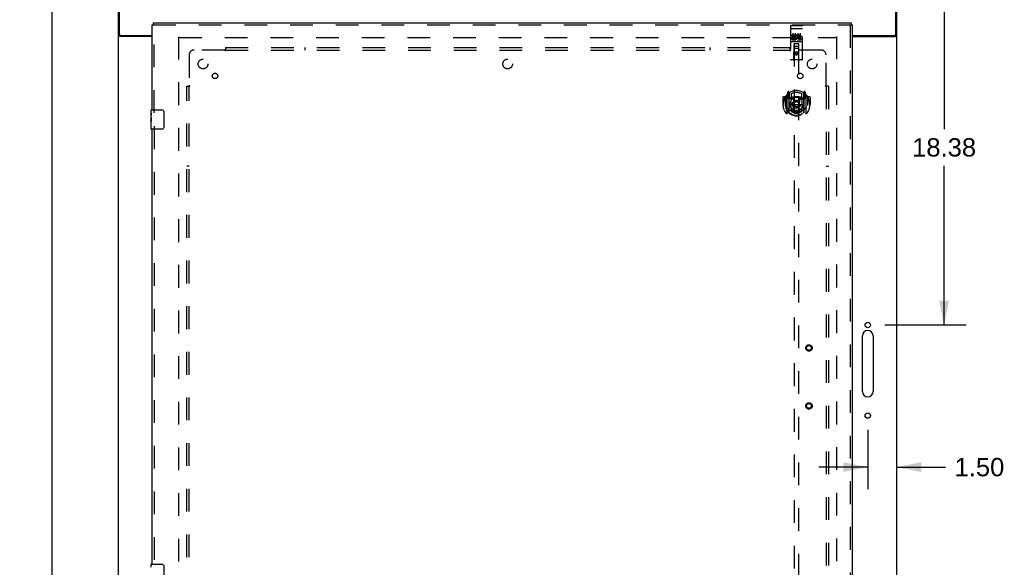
# Model space of a CAD drawing. Header units: inches. Extents: x 0 to 215, y 0 to 139.
# Tile 84 of 96: x 61 to 112, y 64 to 92. Entities that reach past the tile are written whole.
import ezdxf

# ---------------------------------------------------------------- set-up
doc = ezdxf.new("R2010")
doc.units = ezdxf.units.IN
doc.header["$LTSCALE"] = 11.804375
doc.header["$MEASUREMENT"] = 0
doc.linetypes.add('HIDDEN', pattern=[0.2, 0.1, -0.1])
doc.layers.get('0').update_dxf_attribs({"linetype": 'CONTINUOUS'})
for name, color, linetype in [('DEFAULT_2', 8, 'HIDDEN'), ('DIMENSIONS', 7, 'CONTINUOUS'), ('DOOR_ASSEMBLY', 7, 'CONTINUOUS'), ('SUBPANEL', 7, 'CONTINUOUS')]:
    doc.layers.add(name, color=color, linetype=linetype)
doc.styles.get("Standard").update_dxf_attribs({"font": 'arial.ttf'})
doc.dimstyles.new('DIMSTYLE_1', dxfattribs={"dimtxt": 0.946875, "dimasz": 1.2625, "dimexe": 0.09, "dimexo": 0.07, "dimgap": 0.0375, "dimtad": 0, "dimtih": 1, "dimtoh": 1, "dimzin": 4, "dimdsep": 46, "dimtxsty": 'Standard', "dimblk": '_FILLED', "dimblk1": '_FILLED', "dimblk2": '_FILLED', "dimcen": 0.09, "dimadec": 3, "dimazin": 1, "dimtfac": 1, "dimtdec": 3, "dimtofl": 0, "dimtmove": 0, "dimatfit": 3, "dimldrblk": '_FILLED', "dimfxl": 0, "dimtolj": 1, "dimtzin": 4, "dimarcsym": 0})

# ---------------------------------------------------------------- blocks, each defined once
blk = doc.blocks.new('_FILLED')
at = {"color": 0, "linetype": 'ByBlock'}
blk.add_solid([(0, 0), (-1, 0.2), (-1, -0.2)], dxfattribs=at)
blk = doc.blocks.new('*D10')
at = {"layer": 'DIMENSIONS', "color": 2, "linetype": 'Continuous'}
for p, q in [((107.097, 95.001), (109.908, 95.001)), ((108.772, 95.001), (108.772, 86.76)), ((108.772, 76.626), (108.772, 84.866)), ((105.709, 76.626), (109.908, 76.626))]:
    blk.add_line(p, q, dxfattribs=at)
at = {"layer": 'DIMENSIONS', "color": 2, "linetype": 'Continuous', "xscale": 1.2625, "yscale": 1.2625, "zscale": 1.2625}
for p, rotation in [((108.772, 95.001), 90), ((108.772, 76.626), 270)]:
    blk.add_blockref('_FILLED', p, dxfattribs=dict(at, rotation=rotation))
at = {"layer": 'DIMENSIONS', "color": 2, "linetype": 'Continuous', "insert": (108.772, 86.287), "char_height": 0.9469, "width": 3.30878, "attachment_point": 2, "line_spacing_factor": 0.9}
blk.add_mtext('18.38', dxfattribs=at)
blk = doc.blocks.new('*D11')
at = {"layer": 'DIMENSIONS', "color": 2, "linetype": 'Continuous'}
for p, q in [((104.825, 71.195), (104.825, 68.137)), ((104.825, 69.274), (102.3, 69.274)), ((106.325, 69.274), (108.839, 69.274))]:
    blk.add_line(p, q, dxfattribs=at)
at = {"layer": 'DIMENSIONS', "color": 2, "linetype": 'Continuous', "xscale": 1.2625, "yscale": 1.2625, "zscale": 1.2625}
blk.add_blockref('_FILLED', (104.825, 69.274), dxfattribs=at)
at = {"layer": 'DIMENSIONS', "color": 2, "linetype": 'Continuous', "xscale": 1.2625, "yscale": 1.2625, "zscale": 1.2625, "rotation": 180}
blk.add_blockref('_FILLED', (106.325, 69.274), dxfattribs=at)
at = {"layer": 'DIMENSIONS', "color": 2, "linetype": 'Continuous', "insert": (109.312, 69.747), "char_height": 0.9469, "width": 2.57311, "attachment_point": 1, "line_spacing_factor": 0.9}
blk.add_mtext('1.50', dxfattribs=at)
blk = doc.blocks.new('*D18')
at = {"layer": 'DIMENSIONS', "color": 2, "linetype": 'Continuous'}
for p, q in [((65.304, 95.001), (61.485, 95.001)), ((62.622, 95.001), (62.622, 52.948)), ((62.622, 9.001), (62.622, 51.054)), ((65.304, 9.001), (61.485, 9.001))]:
    blk.add_line(p, q, dxfattribs=at)
at = {"layer": 'DIMENSIONS', "color": 2, "linetype": 'Continuous', "xscale": 1.2625, "yscale": 1.2625, "zscale": 1.2625}
for p, rotation in [((62.622, 95.001), 90), ((62.622, 9.001), 270)]:
    blk.add_blockref('_FILLED', p, dxfattribs=dict(at, rotation=rotation))
at = {"layer": 'DIMENSIONS', "color": 2, "linetype": 'Continuous', "insert": (62.622, 52.474), "char_height": 0.9469, "width": 3.30878, "attachment_point": 2, "line_spacing_factor": 0.9}
blk.add_mtext('86.00', dxfattribs=at)

msp = doc.modelspace()

# ---------------------------------------------------------------- linework, layer by layer
at = {"color": 3, "linetype": 'Continuous'}
for p, q in [((66.075, 9.105), (66.075, 94.897)), ((66.127, 91.665), (66.127, 95.001)), ((106.273, 91.665), (106.273, 95.001)), ((106.325, 9.105), (106.325, 94.897)), ((67.825, 91.553), (66.145, 91.553)), ((66.187, 91.605), (67.825, 91.605)), ((104.013, 91.605), (106.213, 91.605)), ((104.013, 91.553), (106.256, 91.553)), ((104.544, 73.188), (104.544, 76.063)), ((105.107, 76.063), (105.107, 73.188))]:
    msp.add_line(p, q, dxfattribs=at)
for points in [[(66.119, 91.565), (66.111, 91.567), (66.107, 91.569), (66.103, 91.57), (66.1, 91.572), (66.096, 91.573), (66.093, 91.574), (66.09, 91.576), (66.087, 91.577), (66.085, 91.579), (66.082, 91.581), (66.081, 91.582), (66.079, 91.584), (66.078, 91.586), (66.077, 91.588), (66.076, 91.589), (66.076, 91.591), (66.075, 91.594)], [(66.145, 91.553), (66.143, 91.554), (66.141, 91.556), (66.138, 91.558), (66.135, 91.559), (66.131, 91.561), (66.127, 91.562), (66.123, 91.563), (66.119, 91.565)], [(106.256, 91.553), (106.258, 91.554), (106.26, 91.556), (106.263, 91.558), (106.266, 91.559), (106.27, 91.561), (106.274, 91.562), (106.278, 91.563), (106.282, 91.565), (106.29, 91.567)], [(106.29, 91.567), (106.294, 91.569), (106.298, 91.57), (106.301, 91.572), (106.305, 91.573), (106.308, 91.574), (106.311, 91.576), (106.314, 91.577), (106.316, 91.579), (106.318, 91.581), (106.32, 91.582), (106.322, 91.584), (106.323, 91.586), (106.324, 91.588), (106.325, 91.589), (106.325, 91.591), (106.325, 91.594)]]:
    msp.add_lwpolyline(points, dxfattribs=at)
for centre in [(104.825, 76.626), (104.825, 71.938)]:
    msp.add_circle(centre, 0.141, dxfattribs=at)
for centre, radius, start, end in [((66.187, 91.665), 0.06, 180, 270), ((106.213, 91.665), 0.06, 270, 360), ((104.825, 76.063), 0.281, 0, 180), ((104.825, 73.188), 0.281, 180, 360)]:
    msp.add_arc(centre, radius, start, end, dxfattribs=at)
at = {"layer": 'DEFAULT_2', "color": 8, "linetype": 'HIDDEN'}
for p, q in [((69.2, 12.449), (69.2, 91.553)), ((69.214, 91.501), (103.186, 91.501)), ((103.2, 91.553), (103.2, 12.449))]:
    msp.add_line(p, q, dxfattribs=at)
at = {"layer": 'DOOR_ASSEMBLY', "color": 7, "linetype": 'Continuous'}
for p, q in [((67.867, 92.251), (67.867, 92.147)), ((103.971, 92.251), (103.971, 92.147)), ((67.825, 92.147), (67.867, 92.147)), ((104.013, 92.147), (103.971, 92.147)), ((67.765, 87.59), (67.765, 87.736)), ((67.765, 87.332), (67.765, 87.589)), ((67.78, 87.751), (68.32, 87.751)), ((68.42, 87.651), (68.42, 86.851)), ((67.771, 87.534), (67.765, 87.534)), ((67.765, 87.366), (67.772, 87.366)), ((67.765, 86.766), (67.765, 87.33)), ((67.767, 87.303), (67.765, 87.303)), ((67.765, 87.171), (67.771, 87.171)), ((67.765, 87.135), (67.772, 87.135)), ((67.765, 87.073), (67.772, 87.073)), ((67.767, 87.305), (67.769, 87.283)), ((67.772, 87.366), (67.772, 87.502)), ((67.772, 86.905), (67.772, 87.135)), ((67.765, 86.905), (67.772, 86.905)), ((68.32, 86.751), (67.78, 86.751)), ((67.765, 64.09), (67.765, 64.236)), ((67.78, 64.251), (68.32, 64.251)), ((68.42, 64.151), (68.42, 63.351))]:
    msp.add_line(p, q, dxfattribs=at)
at = {"layer": 'DOOR_ASSEMBLY', "color": 3, "linetype": 'Continuous'}
for p, q in [((67.867, 92.251), (103.971, 92.251)), ((67.825, 87.751), (67.825, 92.147)), ((104.013, 92.147), (104.013, 11.855)), ((67.825, 64.251), (67.825, 86.751))]:
    msp.add_line(p, q, dxfattribs=at)
at = {"layer": 'DOOR_ASSEMBLY', "color": 8, "linetype": 'HIDDEN'}
for p, q in [((67.867, 92.147), (103.971, 92.147)), ((67.929, 87.596), (67.929, 92.147)), ((100.825, 92.088), (100.825, 90.363)), ((100.842, 91.96), (100.841, 91.959)), ((100.843, 91.96), (100.842, 91.96)), ((100.844, 91.96), (100.843, 91.96)), ((100.844, 91.96), (100.844, 91.96)), ((100.845, 91.96), (100.844, 91.96)), ((100.846, 91.96), (100.845, 91.96)), ((100.847, 91.96), (100.846, 91.96)), ((100.848, 91.96), (100.847, 91.96)), ((100.848, 91.96), (100.848, 91.96)), ((100.849, 91.96), (100.848, 91.96)), ((100.85, 91.96), (100.849, 91.96)), ((100.851, 91.96), (100.85, 91.96)), ((100.852, 91.96), (100.851, 91.96)), ((100.852, 91.96), (100.852, 91.96)), ((100.853, 91.96), (100.852, 91.96)), ((100.854, 91.96), (100.853, 91.96)), ((100.855, 91.96), (100.854, 91.96)), ((100.855, 92.118), (101.42, 92.118)), ((100.855, 91.96), (101.42, 91.96)), ((100.95, 91.727), (100.95, 91.421)), ((101.075, 91.727), (101.075, 91.421)), ((101.2, 91.727), (101.2, 91.421)), ((101.325, 91.727), (101.325, 91.421)), ((101.42, 91.96), (101.421, 91.96)), ((101.421, 91.96), (101.422, 91.96)), ((101.422, 91.96), (101.423, 91.96)), ((101.423, 91.96), (101.424, 91.96)), ((101.424, 91.96), (101.425, 91.96)), ((101.425, 91.96), (101.425, 91.96)), ((101.425, 91.96), (101.426, 91.96)), ((101.426, 91.96), (101.427, 91.96)), ((101.427, 91.96), (101.428, 91.96)), ((101.428, 91.96), (101.429, 91.96)), ((101.429, 91.96), (101.43, 91.96)), ((101.43, 91.96), (101.43, 91.96)), ((101.43, 91.96), (101.431, 91.96)), ((101.431, 91.96), (101.432, 91.96)), ((101.432, 91.96), (101.433, 91.96)), ((101.433, 91.96), (101.433, 91.96)), ((101.45, 90.363), (101.45, 92.088)), ((103.909, 92.147), (103.909, 11.855)), ((100.855, 91.29), (101.42, 91.29)), ((100.906, 91.583), (100.906, 91.626)), ((100.906, 91.626), (101.062, 91.626)), ((100.906, 91.583), (101.02, 91.583)), ((100.906, 91.412), (100.906, 91.455)), ((100.906, 91.455), (101.02, 91.455)), ((100.906, 91.412), (101.062, 91.412)), ((100.927, 91.498), (100.927, 91.541)), ((100.927, 91.541), (101.02, 91.541)), ((100.927, 91.498), (101.02, 91.498)), ((101.099, 91.306), (100.927, 91.306)), ((101.008, 90.363), (101.011, 91.173)), ((101.013, 91.173), (101.011, 91.173)), ((101.013, 91.173), (101.013, 54.172)), ((101.263, 91.173), (101.013, 91.173)), ((101.02, 91.541), (101.02, 91.583)), ((101.02, 91.455), (101.02, 91.498)), ((101.062, 91.448), (101.062, 91.626)), ((101.062, 91.448), (101.075, 91.467)), ((101.062, 91.412), (101.062, 91.425)), ((101.066, 91.423), (101.062, 91.425)), ((101.087, 91.577), (101.07, 91.617)), ((101.349, 91.306), (101.177, 91.306)), ((101.218, 91.583), (101.218, 91.626)), ((101.218, 91.626), (101.311, 91.626)), ((101.218, 91.583), (101.311, 91.583)), ((101.263, 54.172), (101.263, 91.173)), ((101.264, 91.173), (101.263, 91.173)), ((101.268, 90.363), (101.264, 91.173)), ((101.278, 91.498), (101.325, 91.498)), ((101.282, 91.539), (101.311, 91.539)), ((101.282, 91.455), (101.375, 91.455)), ((101.282, 91.412), (101.375, 91.412)), ((101.375, 91.412), (101.375, 91.455)), ((101.265, 90.923), (101.01, 90.923)), ((101.053, 91.048), (101.223, 91.048)), ((101.138, 90.745), (101.075, 90.709)), ((101.075, 90.709), (101.075, 90.637)), ((101.075, 90.709), (101.085, 90.703)), ((101.075, 90.637), (101.085, 90.643)), ((101.075, 90.637), (101.138, 90.601)), ((101.138, 90.734), (101.085, 90.703)), ((101.085, 90.703), (101.085, 90.643)), ((101.085, 90.643), (101.138, 90.612)), ((101.138, 90.745), (101.138, 90.734)), ((101.2, 90.709), (101.138, 90.745)), ((101.19, 90.703), (101.138, 90.734)), ((101.138, 90.612), (101.19, 90.643)), ((101.138, 90.601), (101.2, 90.637)), ((101.2, 90.709), (101.19, 90.703)), ((101.19, 90.643), (101.19, 90.703)), ((101.2, 90.637), (101.19, 90.643)), ((101.2, 90.637), (101.2, 90.709)), ((101.42, 90.333), (100.855, 90.333)), ((101.138, 90.601), (101.138, 90.612)), ((100.713, 88.699), (100.642, 88.524)), ((100.735, 88.619), (100.734, 88.619)), ((100.734, 88.619), (100.734, 88.619)), ((100.734, 88.619), (100.734, 88.619)), ((100.755, 88.616), (100.741, 88.696)), ((100.755, 87.599), (100.755, 88.616)), ((100.763, 88.568), (100.833, 88.677)), ((100.763, 87.624), (100.763, 88.627)), ((100.765, 88.603), (100.765, 88.395)), ((101.443, 88.677), (101.513, 88.568)), ((101.51, 88.395), (101.51, 88.603)), ((101.513, 87.624), (101.513, 88.627)), ((101.535, 88.696), (101.52, 88.616)), ((101.52, 88.616), (101.52, 87.599)), ((101.542, 88.619), (101.537, 88.622)), ((101.634, 88.524), (101.563, 88.699)), ((100.438, 88.403), (100.438, 88.029)), ((100.555, 88.418), (100.453, 88.418)), ((100.555, 88.418), (100.555, 88.029)), ((100.563, 88.403), (100.555, 88.418)), ((100.563, 88.44), (100.563, 87.983)), ((100.638, 88.513), (100.638, 87.546)), ((100.695, 88.508), (100.695, 88.358)), ((100.763, 88.508), (100.695, 88.508)), ((100.695, 88.358), (100.755, 88.358)), ((100.704, 88.501), (100.733, 88.455)), ((100.855, 88.357), (100.783, 88.357)), ((100.785, 88.375), (100.851, 88.375)), ((100.855, 87.716), (100.855, 88.347)), ((100.863, 88.581), (100.863, 88.328)), ((100.975, 88.374), (101.005, 88.029)), ((101.301, 88.374), (101.27, 88.029)), ((101.413, 88.328), (101.413, 88.581)), ((101.493, 88.357), (101.42, 88.357)), ((101.42, 88.347), (101.42, 87.716)), ((101.425, 88.375), (101.49, 88.375)), ((101.58, 88.508), (101.513, 88.508)), ((101.52, 88.358), (101.58, 88.358)), ((101.543, 88.455), (101.572, 88.501)), ((101.58, 88.358), (101.58, 88.508)), ((101.638, 87.546), (101.638, 88.513)), ((101.72, 88.418), (101.712, 88.403)), ((101.713, 88.44), (101.713, 87.983)), ((101.72, 88.029), (101.72, 88.418)), ((101.823, 88.418), (101.72, 88.418)), ((101.838, 88.403), (101.838, 88.029)), ((100.438, 88.029), (100.453, 88.029)), ((100.555, 88.029), (100.57, 88.029)), ((100.563, 87.983), (100.563, 87.98)), ((100.863, 87.767), (100.863, 87.664)), ((100.975, 87.69), (101.005, 88.029)), ((101.005, 88.029), (101.27, 88.029)), ((101.301, 87.69), (101.27, 88.029)), ((101.413, 87.664), (101.413, 87.767)), ((101.72, 88.029), (101.705, 88.029)), ((101.713, 87.983), (101.713, 87.98)), ((101.823, 88.029), (101.838, 88.029)), ((67.929, 86.906), (67.929, 64.096))]:
    msp.add_line(p, q, dxfattribs=at)
for points in [[(100.841, 91.959), (100.841, 91.959), (100.841, 91.959), (100.84, 91.959), (100.84, 91.959), (100.839, 91.959), (100.839, 91.959), (100.839, 91.959), (100.838, 91.959), (100.838, 91.959), (100.838, 91.959), (100.837, 91.959), (100.837, 91.959), (100.837, 91.959), (100.836, 91.959), (100.836, 91.959), (100.836, 91.959), (100.835, 91.958), (100.835, 91.958), (100.835, 91.958), (100.835, 91.958), (100.834, 91.958), (100.834, 91.958), (100.834, 91.958), (100.833, 91.958), (100.833, 91.958), (100.833, 91.958), (100.832, 91.958), (100.832, 91.958), (100.832, 91.958), (100.832, 91.957), (100.831, 91.957), (100.831, 91.957), (100.831, 91.957), (100.831, 91.957), (100.83, 91.957), (100.83, 91.957), (100.83, 91.957), (100.83, 91.957), (100.83, 91.957), (100.829, 91.957), (100.829, 91.956), (100.829, 91.956), (100.829, 91.956), (100.829, 91.956), (100.828, 91.956), (100.828, 91.956), (100.828, 91.956), (100.828, 91.956), (100.828, 91.956), (100.828, 91.956), (100.827, 91.956), (100.827, 91.955), (100.827, 91.955), (100.827, 91.955), (100.827, 91.955), (100.827, 91.955), (100.827, 91.955), (100.826, 91.955), (100.826, 91.955), (100.826, 91.955), (100.826, 91.955), (100.826, 91.954), (100.826, 91.954), (100.826, 91.954), (100.826, 91.954), (100.826, 91.954), (100.826, 91.954), (100.826, 91.954), (100.826, 91.954), (100.826, 91.954), (100.826, 91.954), (100.825, 91.953), (100.825, 91.953), (100.825, 91.953), (100.825, 91.953), (100.825, 91.953), (100.825, 91.953)], [(101.433, 91.96), (101.434, 91.96), (101.435, 91.959), (101.435, 91.959), (101.435, 91.959), (101.436, 91.959), (101.436, 91.959), (101.436, 91.959), (101.437, 91.959), (101.437, 91.959), (101.437, 91.959), (101.438, 91.959), (101.438, 91.959), (101.438, 91.959), (101.439, 91.959), (101.439, 91.959), (101.439, 91.959), (101.44, 91.959), (101.44, 91.959), (101.44, 91.958), (101.441, 91.958), (101.441, 91.958), (101.441, 91.958), (101.442, 91.958), (101.442, 91.958), (101.442, 91.958), (101.442, 91.958), (101.443, 91.958), (101.443, 91.958), (101.443, 91.958), (101.444, 91.958), (101.444, 91.958), (101.444, 91.957), (101.444, 91.957), (101.445, 91.957), (101.445, 91.957), (101.445, 91.957), (101.445, 91.957), (101.446, 91.957), (101.446, 91.957), (101.446, 91.957), (101.446, 91.957), (101.446, 91.957), (101.447, 91.956), (101.447, 91.956), (101.447, 91.956), (101.447, 91.956), (101.447, 91.956), (101.448, 91.956), (101.448, 91.956), (101.448, 91.956), (101.448, 91.956), (101.448, 91.956), (101.448, 91.956), (101.449, 91.955), (101.449, 91.955), (101.449, 91.955), (101.449, 91.955), (101.449, 91.955), (101.449, 91.955), (101.449, 91.955), (101.449, 91.955), (101.45, 91.955), (101.45, 91.955), (101.45, 91.954), (101.45, 91.954), (101.45, 91.954), (101.45, 91.954), (101.45, 91.954), (101.45, 91.954), (101.45, 91.954), (101.45, 91.954), (101.45, 91.954), (101.45, 91.954), (101.45, 91.953), (101.45, 91.953), (101.45, 91.953), (101.45, 91.953), (101.45, 91.953), (101.45, 91.953)], [(100.927, 91.306), (100.927, 91.306), (100.927, 91.306), (100.926, 91.306), (100.926, 91.306), (100.926, 91.306), (100.926, 91.306), (100.926, 91.306), (100.925, 91.306), (100.925, 91.306), (100.925, 91.306), (100.925, 91.306), (100.925, 91.306), (100.924, 91.306), (100.924, 91.306), (100.924, 91.306), (100.924, 91.307), (100.924, 91.307), (100.924, 91.307), (100.924, 91.307), (100.923, 91.307), (100.923, 91.307), (100.923, 91.307), (100.923, 91.307), (100.923, 91.307), (100.923, 91.307), (100.923, 91.307), (100.922, 91.307), (100.922, 91.307), (100.922, 91.307), (100.922, 91.307), (100.922, 91.307), (100.922, 91.307), (100.922, 91.307), (100.922, 91.307), (100.921, 91.307), (100.921, 91.307), (100.921, 91.307), (100.921, 91.307), (100.921, 91.307), (100.921, 91.307), (100.921, 91.307), (100.921, 91.307), (100.921, 91.307), (100.921, 91.307), (100.92, 91.308), (100.92, 91.308)], [(101.105, 91.308), (101.105, 91.308), (101.105, 91.307), (101.105, 91.307), (101.105, 91.307), (101.105, 91.307), (101.105, 91.307), (101.105, 91.307), (101.105, 91.307), (101.105, 91.307), (101.104, 91.307), (101.104, 91.307), (101.104, 91.307), (101.104, 91.307), (101.104, 91.307), (101.104, 91.307), (101.104, 91.307), (101.104, 91.307), (101.104, 91.307), (101.103, 91.307), (101.103, 91.307), (101.103, 91.307), (101.103, 91.307), (101.103, 91.307), (101.103, 91.307), (101.103, 91.307), (101.102, 91.307), (101.102, 91.307), (101.102, 91.307), (101.102, 91.307), (101.102, 91.307), (101.102, 91.306), (101.101, 91.306), (101.101, 91.306), (101.101, 91.306), (101.101, 91.306), (101.101, 91.306), (101.101, 91.306), (101.1, 91.306), (101.1, 91.306), (101.1, 91.306), (101.1, 91.306), (101.1, 91.306), (101.099, 91.306), (101.099, 91.306), (101.099, 91.306)], [(101.177, 91.306), (101.177, 91.306), (101.177, 91.306), (101.176, 91.306), (101.176, 91.306), (101.176, 91.306), (101.176, 91.306), (101.176, 91.306), (101.175, 91.306), (101.175, 91.306), (101.175, 91.306), (101.175, 91.306), (101.175, 91.306), (101.174, 91.306), (101.174, 91.306), (101.174, 91.306), (101.174, 91.307), (101.174, 91.307), (101.174, 91.307), (101.174, 91.307), (101.173, 91.307), (101.173, 91.307), (101.173, 91.307), (101.173, 91.307), (101.173, 91.307), (101.173, 91.307), (101.173, 91.307), (101.172, 91.307), (101.172, 91.307), (101.172, 91.307), (101.172, 91.307), (101.172, 91.307), (101.172, 91.307), (101.172, 91.307), (101.172, 91.307), (101.171, 91.307), (101.171, 91.307), (101.171, 91.307), (101.171, 91.307), (101.171, 91.307), (101.171, 91.307), (101.171, 91.307), (101.171, 91.307), (101.171, 91.307), (101.171, 91.307), (101.171, 91.308), (101.17, 91.308)], [(101.355, 91.308), (101.355, 91.308), (101.355, 91.307), (101.355, 91.307), (101.355, 91.307), (101.355, 91.307), (101.355, 91.307), (101.355, 91.307), (101.355, 91.307), (101.355, 91.307), (101.354, 91.307), (101.354, 91.307), (101.354, 91.307), (101.354, 91.307), (101.354, 91.307), (101.354, 91.307), (101.354, 91.307), (101.354, 91.307), (101.354, 91.307), (101.353, 91.307), (101.353, 91.307), (101.353, 91.307), (101.353, 91.307), (101.353, 91.307), (101.353, 91.307), (101.353, 91.307), (101.352, 91.307), (101.352, 91.307), (101.352, 91.307), (101.352, 91.307), (101.352, 91.307), (101.352, 91.306), (101.352, 91.306), (101.351, 91.306), (101.351, 91.306), (101.351, 91.306), (101.351, 91.306), (101.351, 91.306), (101.35, 91.306), (101.35, 91.306), (101.35, 91.306), (101.35, 91.306), (101.35, 91.306), (101.349, 91.306), (101.349, 91.306), (101.349, 91.306)], [(100.593, 88.468), (100.593, 88.469), (100.594, 88.47), (100.595, 88.471), (100.595, 88.471), (100.596, 88.472), (100.597, 88.473), (100.598, 88.474), (100.598, 88.475), (100.599, 88.475), (100.6, 88.476), (100.601, 88.477), (100.601, 88.478), (100.602, 88.478), (100.603, 88.479), (100.604, 88.48), (100.605, 88.48), (100.605, 88.481), (100.606, 88.482), (100.607, 88.482), (100.608, 88.483), (100.609, 88.483), (100.61, 88.484), (100.61, 88.485), (100.611, 88.485), (100.612, 88.486), (100.613, 88.486), (100.614, 88.487), (100.615, 88.487), (100.616, 88.488), (100.617, 88.488), (100.618, 88.489), (100.618, 88.489), (100.619, 88.49), (100.62, 88.49)], [(101.655, 88.49), (101.656, 88.49), (101.657, 88.489), (101.658, 88.489), (101.659, 88.488), (101.66, 88.488), (101.661, 88.487), (101.662, 88.487), (101.663, 88.486), (101.664, 88.486), (101.665, 88.485), (101.665, 88.485), (101.666, 88.484), (101.667, 88.483), (101.668, 88.483), (101.669, 88.482), (101.67, 88.482), (101.67, 88.481), (101.671, 88.48), (101.672, 88.48), (101.673, 88.479), (101.674, 88.478), (101.674, 88.478), (101.675, 88.477), (101.676, 88.476), (101.677, 88.475), (101.678, 88.475), (101.678, 88.474), (101.679, 88.473), (101.68, 88.472), (101.681, 88.471), (101.681, 88.471), (101.682, 88.47), (101.683, 88.469), (101.683, 88.468)], [(100.62, 87.569), (100.619, 87.569), (100.618, 87.57), (100.618, 87.57), (100.617, 87.57), (100.616, 87.571), (100.615, 87.571), (100.614, 87.572), (100.613, 87.572), (100.612, 87.573), (100.611, 87.574), (100.61, 87.574), (100.61, 87.575), (100.609, 87.575), (100.608, 87.576), (100.607, 87.576), (100.606, 87.577), (100.605, 87.578), (100.605, 87.578), (100.604, 87.579), (100.603, 87.58), (100.602, 87.58), (100.601, 87.581), (100.601, 87.582), (100.6, 87.583), (100.599, 87.583), (100.598, 87.584), (100.598, 87.585), (100.597, 87.586), (100.596, 87.586), (100.595, 87.587), (100.595, 87.588), (100.594, 87.589), (100.593, 87.59), (100.593, 87.591)], [(100.605, 87.916), (100.609, 87.911), (100.612, 87.906), (100.615, 87.901), (100.617, 87.896), (100.62, 87.892), (100.623, 87.888), (100.626, 87.883), (100.628, 87.88), (100.631, 87.876), (100.633, 87.872), (100.636, 87.869), (100.638, 87.865), (100.64, 87.862), (100.643, 87.859), (100.645, 87.856), (100.647, 87.853), (100.649, 87.851), (100.652, 87.848), (100.654, 87.845), (100.656, 87.843), (100.658, 87.841), (100.66, 87.838), (100.662, 87.836), (100.663, 87.834), (100.665, 87.832), (100.667, 87.83), (100.669, 87.828), (100.671, 87.826), (100.672, 87.825), (100.674, 87.823), (100.676, 87.821), (100.677, 87.82), (100.679, 87.818), (100.681, 87.817), (100.682, 87.816), (100.684, 87.814)], [(101.326, 87.673), (101.32, 87.671), (101.315, 87.67), (101.31, 87.668), (101.304, 87.667), (101.299, 87.666), (101.293, 87.664), (101.288, 87.663), (101.282, 87.662), (101.277, 87.661), (101.271, 87.66), (101.266, 87.659), (101.26, 87.658), (101.255, 87.657), (101.249, 87.656), (101.244, 87.655), (101.238, 87.654), (101.233, 87.653), (101.227, 87.653), (101.222, 87.652), (101.216, 87.651), (101.211, 87.651), (101.205, 87.65), (101.199, 87.65), (101.194, 87.649), (101.188, 87.649), (101.183, 87.648), (101.177, 87.648), (101.171, 87.648), (101.166, 87.647), (101.16, 87.647), (101.155, 87.647), (101.149, 87.647), (101.144, 87.647), (101.138, 87.647), (101.132, 87.647), (101.127, 87.647), (101.121, 87.647), (101.116, 87.647), (101.11, 87.647), (101.104, 87.648), (101.099, 87.648), (101.093, 87.648), (101.088, 87.649), (101.082, 87.649), (101.076, 87.65), (101.071, 87.65), (101.065, 87.651), (101.06, 87.651), (101.054, 87.652), (101.049, 87.653), (101.043, 87.653), (101.038, 87.654), (101.032, 87.655), (101.026, 87.656), (101.021, 87.657), (101.015, 87.658), (101.01, 87.659), (101.004, 87.66), (100.999, 87.661), (100.993, 87.662), (100.988, 87.663), (100.983, 87.664), (100.977, 87.666), (100.972, 87.667), (100.966, 87.668), (100.961, 87.67), (100.955, 87.671), (100.95, 87.673)], [(101.592, 87.814), (101.594, 87.816), (101.595, 87.817), (101.597, 87.818), (101.598, 87.82), (101.6, 87.821), (101.602, 87.823), (101.603, 87.825), (101.605, 87.826), (101.607, 87.828), (101.609, 87.83), (101.611, 87.832), (101.612, 87.834), (101.614, 87.836), (101.616, 87.838), (101.618, 87.841), (101.62, 87.843), (101.622, 87.845), (101.624, 87.848), (101.626, 87.851), (101.629, 87.853), (101.631, 87.856), (101.633, 87.859), (101.635, 87.862), (101.638, 87.865), (101.64, 87.869), (101.643, 87.872), (101.645, 87.876), (101.648, 87.88), (101.65, 87.883), (101.653, 87.888), (101.656, 87.892), (101.658, 87.896), (101.661, 87.901), (101.664, 87.906), (101.667, 87.911), (101.67, 87.916)], [(101.683, 87.591), (101.683, 87.59), (101.682, 87.589), (101.681, 87.588), (101.681, 87.587), (101.68, 87.586), (101.679, 87.586), (101.678, 87.585), (101.678, 87.584), (101.677, 87.583), (101.676, 87.583), (101.675, 87.582), (101.674, 87.581), (101.674, 87.58), (101.673, 87.58), (101.672, 87.579), (101.671, 87.578), (101.67, 87.578), (101.67, 87.577), (101.669, 87.576), (101.668, 87.576), (101.667, 87.575), (101.666, 87.575), (101.665, 87.574), (101.665, 87.574), (101.664, 87.573), (101.663, 87.572), (101.662, 87.572), (101.661, 87.571), (101.66, 87.571), (101.659, 87.57), (101.658, 87.57), (101.657, 87.57), (101.656, 87.569), (101.655, 87.569)]]:
    msp.add_lwpolyline(points, dxfattribs=at)
at = {"layer": 'DOOR_ASSEMBLY', "color": 7, "linetype": 'Continuous'}
for points in [[(67.765, 87.59), (67.766, 87.586), (67.766, 87.582), (67.767, 87.576), (67.768, 87.563)], [(68.414, 87.687), (68.416, 87.681), (68.417, 87.675), (68.419, 87.669), (68.42, 87.663), (68.42, 87.657), (68.42, 87.651)], [(67.765, 87.332), (67.766, 87.324), (67.766, 87.315), (67.767, 87.305)], [(67.768, 87.563), (67.769, 87.556), (67.77, 87.547), (67.771, 87.539)], [(67.769, 87.283), (67.77, 87.271), (67.771, 87.259), (67.771, 87.247), (67.772, 87.234), (67.772, 87.222), (67.772, 87.209), (67.772, 87.196), (67.772, 87.183), (67.771, 87.171), (67.771, 87.158), (67.77, 87.146)], [(67.771, 87.539), (67.771, 87.53), (67.772, 87.521), (67.772, 87.512), (67.772, 87.502)], [(68.42, 86.851), (68.42, 86.845), (68.42, 86.838), (68.419, 86.832), (68.417, 86.826), (68.416, 86.82), (68.414, 86.815)], [(68.414, 64.187), (68.416, 64.181), (68.417, 64.175), (68.419, 64.169), (68.42, 64.163), (68.42, 64.157), (68.42, 64.151)]]:
    msp.add_lwpolyline(points, dxfattribs=at)
at = {"layer": 'DOOR_ASSEMBLY', "color": 8, "linetype": 'HIDDEN'}
for centre, radius in [((101.138, 90.673), 0.085), ((101.138, 90.673), 0.0845), ((101.138, 88.047), 0.35), ((101.138, 88.047), 0.335), ((101.138, 88.047), 0.205), ((101.138, 88.047), 0.133), ((101.784, 75.438), 0.164), ((101.784, 75.438), 0.124), ((101.784, 72.438), 0.164), ((101.784, 72.438), 0.124)]:
    msp.add_circle(centre, radius, dxfattribs=at)
for centre, radius, start, end in [((100.855, 92.088), 0.03, 90, 180), ((101.42, 92.088), 0.03, 0, 90), ((100.855, 91.26), 0.03, 90, 180), ((101.053, 91.133), 0.04, 90, 180), ((101.112, 91.519), 0.107, 244.2636, 113.4027), ((101.112, 91.519), 0.0639, 234.8895, 113.4026), ((101.282, 91.476), 0.0635, 90, 270), ((101.223, 91.133), 0.04, 0, 90), ((101.282, 91.477), 0.0219, 100.307, 270), ((101.311, 91.561), 0.0644, 282.2995, 90.0775), ((101.311, 91.561), 0.0219, 269.9011, 90), ((101.42, 91.26), 0.03, 0, 90), ((101.053, 91.088), 0.04, 180, 270), ((101.223, 91.088), 0.04, 270, 360), ((100.855, 90.363), 0.03, 180, 270), ((100.978, 90.363), 0.03, 270, 360), ((101.298, 90.363), 0.03, 180, 270), ((101.42, 90.363), 0.03, 270, 360), ((101.138, 88.029), 0.7, 125.5126, 54.4874), ((101.138, 88.047), 0.7, 35.2961, 144.7039), ((100.726, 88.694), 0.015, 10, 158.1959), ((100.743, 88.583), 0.02, 0, 125.5126), ((100.745, 88.603), 0.02, 0, 125.2543), ((100.783, 88.627), 0.02, 121.4688, 179.9992), ((101.138, 88.047), 0.6, 62.7204, 117.2796), ((101.493, 88.627), 0.02, 0, 58.5295), ((101.53, 88.603), 0.02, 54.7457, 180), ((101.533, 88.583), 0.02, 54.4874, 180), ((101.549, 88.694), 0.015, 21.8041, 170), ((100.453, 88.403), 0.015, 90, 180), ((101.138, 88.029), 0.685, 146.9885, 180), ((100.583, 88.44), 0.02, 144.7039, 180), ((100.653, 88.513), 0.015, 135.0748, 180), ((100.708, 88.503), 0.005, 90, 212.6792), ((101.138, 87.717), 0.7, 53.2319, 126.7681), ((100.575, 88.353), 0.188, 0, 32.6792), ((100.783, 88.377), 0.02, 180, 270), ((100.785, 88.395), 0.02, 180, 270), ((100.851, 88.395), 0.02, 270, 293.464), ((100.87, 88.347), 0.015, 112.9863, 180), ((101.138, 87.735), 0.7, 66.536, 113.464), ((100.893, 88.328), 0.03, 180, 311.1261), ((101.138, 88.047), 0.343, 48.8739, 131.1261), ((100.955, 88.372), 0.02, 5.0796, 105.6131), ((101.321, 88.372), 0.02, 74.3869, 174.9204), ((101.383, 88.328), 0.03, 228.8739, 360), ((101.405, 88.347), 0.015, 0, 67.0137), ((101.425, 88.395), 0.02, 246.536, 270), ((101.49, 88.395), 0.02, 270, 360), ((101.493, 88.377), 0.02, 270, 360), ((101.701, 88.353), 0.188, 147.3208, 180), ((101.568, 88.503), 0.005, 327.3208, 90), ((101.623, 88.513), 0.015, 0, 44.9252), ((101.693, 88.44), 0.02, 0, 35.2961), ((101.138, 88.029), 0.685, 0, 33.0115), ((101.823, 88.403), 0.015, 0, 90), ((101.138, 88.032), 0.583, 180.2464, 359.7536), ((100.583, 87.983), 0.02, 180, 187.6622), ((101.138, 88.057), 0.58, 187.6622, 352.3378), ((101.138, 88.347), 0.7, 229.529, 310.471), ((100.77, 87.599), 0.015, 180, 229.6413), ((100.783, 87.624), 0.02, 180, 230.6594), ((100.87, 87.716), 0.015, 180, 247.0137), ((100.893, 87.767), 0.03, 48.8739, 180), ((101.138, 88.057), 0.48, 235.0461, 304.9539), ((101.138, 88.047), 0.343, 228.8739, 311.1261), ((100.955, 87.692), 0.02, 254.4248, 354.9204), ((101.32, 87.692), 0.02, 185.0796, 285.5752), ((101.383, 87.767), 0.03, 0, 131.1261), ((101.405, 87.716), 0.015, 292.9863, 360), ((101.493, 87.624), 0.02, 309.3378, 359.9984), ((101.505, 87.599), 0.015, 310.3587, 360), ((101.693, 87.983), 0.02, 352.3378, 360), ((100.653, 87.546), 0.015, 180, 224.9252), ((101.623, 87.546), 0.015, 315.0748, 360)]:
    msp.add_arc(centre, radius, start, end, dxfattribs=at)
at = {"layer": 'DOOR_ASSEMBLY', "color": 7, "linetype": 'Continuous'}
for centre, radius, start, end in [((67.78, 87.736), 0.015, 90, 180), ((68.32, 87.651), 0.1, 21.1999, 90), ((67.78, 86.766), 0.015, 180, 270), ((68.32, 86.851), 0.1, 270, 338.7946), ((67.78, 64.236), 0.015, 90, 180), ((68.32, 64.151), 0.1, 21.1999, 90)]:
    msp.add_arc(centre, radius, start, end, dxfattribs=at)
msp.add_ellipse((68.028, 87.167), major_axis=(0.263, 0), ratio=0.432808, start_param=3.141593, end_param=3.321581, dxfattribs=at)
at = {"layer": 'SUBPANEL', "color": 8, "linetype": 'HIDDEN'}
for p, q in [((71.571, 90.845), (69.982, 90.845)), ((71.59, 90.863), (71.583, 90.857)), ((71.607, 90.97), (71.607, 90.883)), ((71.607, 90.97), (100.794, 90.97)), ((71.607, 90.883), (71.607, 90.804)), ((71.607, 90.845), (100.794, 90.845)), ((75.732, 90.845), (75.732, 90.97)), ((96.669, 90.845), (96.669, 90.97)), ((100.794, 90.97), (100.794, 90.883)), ((100.794, 90.883), (100.794, 90.804)), ((102.419, 90.845), (100.83, 90.845)), ((69.732, 90.595), (69.732, 89.005)), ((102.669, 89.005), (102.669, 90.595)), ((69.607, 15.032), (69.607, 88.97)), ((69.607, 88.97), (69.693, 88.97)), ((69.693, 88.97), (69.773, 88.97)), ((69.732, 15.032), (69.732, 88.97)), ((102.628, 88.97), (102.708, 88.97)), ((102.669, 88.97), (102.669, 15.032)), ((102.688, 88.987), (102.681, 88.993)), ((102.794, 88.97), (102.708, 88.97)), ((102.794, 88.97), (102.794, 15.032)), ((69.732, 84.845), (69.607, 84.845)), ((102.669, 84.845), (102.794, 84.845))]:
    msp.add_line(p, q, dxfattribs=at)
for points in [[(71.583, 90.857), (71.581, 90.855), (71.579, 90.853), (71.578, 90.851), (71.576, 90.849), (71.574, 90.848), (71.573, 90.846), (71.571, 90.845)], [(71.584, 90.825), (71.582, 90.83), (71.58, 90.832), (71.579, 90.835), (71.577, 90.837), (71.576, 90.839), (71.574, 90.841), (71.573, 90.843), (71.571, 90.845)], [(71.607, 90.804), (71.605, 90.804), (71.603, 90.805), (71.602, 90.806), (71.6, 90.807), (71.598, 90.808), (71.597, 90.809), (71.595, 90.811), (71.594, 90.812), (71.592, 90.814), (71.591, 90.815), (71.59, 90.817), (71.588, 90.819), (71.587, 90.821), (71.586, 90.823), (71.584, 90.825)], [(71.607, 90.883), (71.605, 90.881), (71.603, 90.879), (71.602, 90.877), (71.6, 90.875), (71.599, 90.873), (71.597, 90.871), (71.596, 90.87), (71.594, 90.868), (71.593, 90.866), (71.591, 90.865), (71.59, 90.863)], [(100.794, 90.883), (100.796, 90.881), (100.797, 90.879), (100.799, 90.877), (100.801, 90.875), (100.802, 90.873), (100.804, 90.871), (100.805, 90.87), (100.807, 90.868), (100.808, 90.866), (100.81, 90.865), (100.811, 90.863)], [(100.794, 90.804), (100.796, 90.804), (100.798, 90.805), (100.799, 90.806), (100.801, 90.807), (100.802, 90.808), (100.804, 90.809), (100.806, 90.811), (100.807, 90.812), (100.809, 90.814), (100.81, 90.815), (100.811, 90.817), (100.813, 90.819), (100.814, 90.821), (100.815, 90.823), (100.817, 90.825), (100.819, 90.83)], [(100.811, 90.863), (100.818, 90.857), (100.82, 90.855), (100.821, 90.853), (100.823, 90.851), (100.825, 90.849), (100.827, 90.848), (100.828, 90.846), (100.83, 90.845)], [(100.819, 90.83), (100.821, 90.832), (100.822, 90.835), (100.824, 90.837), (100.825, 90.839), (100.827, 90.841), (100.828, 90.843), (100.83, 90.845)], [(69.693, 88.97), (69.695, 88.971), (69.697, 88.973), (69.699, 88.974), (69.701, 88.976), (69.703, 88.977), (69.705, 88.979), (69.707, 88.981), (69.708, 88.982), (69.71, 88.984), (69.711, 88.985), (69.713, 88.987)], [(69.713, 88.987), (69.719, 88.993), (69.721, 88.995), (69.723, 88.997), (69.725, 88.999), (69.727, 89), (69.729, 89.002), (69.73, 89.004), (69.732, 89.005)], [(69.746, 88.995), (69.744, 88.996), (69.742, 88.998), (69.739, 88.999), (69.737, 89.001), (69.735, 89.002), (69.733, 89.004), (69.732, 89.005)], [(69.773, 88.97), (69.772, 88.971), (69.771, 88.973), (69.77, 88.975), (69.769, 88.976), (69.768, 88.978), (69.767, 88.979), (69.766, 88.981), (69.764, 88.983), (69.763, 88.984), (69.761, 88.985), (69.759, 88.987), (69.757, 88.988), (69.755, 88.989), (69.753, 88.991), (69.751, 88.992), (69.746, 88.995)], [(102.628, 88.97), (102.629, 88.971), (102.63, 88.973), (102.631, 88.975), (102.632, 88.976), (102.633, 88.978), (102.634, 88.979), (102.635, 88.981), (102.637, 88.983), (102.638, 88.984), (102.64, 88.985), (102.642, 88.987), (102.644, 88.988), (102.646, 88.989), (102.648, 88.991), (102.65, 88.992)], [(102.65, 88.992), (102.654, 88.995), (102.657, 88.996), (102.659, 88.998), (102.661, 88.999), (102.664, 89.001), (102.666, 89.002), (102.667, 89.004), (102.669, 89.005)], [(102.681, 88.993), (102.68, 88.995), (102.678, 88.997), (102.676, 88.999), (102.674, 89), (102.672, 89.002), (102.671, 89.004), (102.669, 89.005)], [(102.708, 88.97), (102.706, 88.971), (102.703, 88.973), (102.701, 88.974), (102.699, 88.976), (102.698, 88.977), (102.696, 88.979), (102.694, 88.981), (102.692, 88.982), (102.691, 88.984), (102.689, 88.985), (102.688, 88.987)]]:
    msp.add_lwpolyline(points, dxfattribs=at)
for centre, radius in [((70.45, 90.126), 0.25), ((86.2, 90.126), 0.25), ((101.95, 90.126), 0.25), ((71.069, 89.507), 0.141), ((101.332, 89.507), 0.141)]:
    msp.add_circle(centre, radius, dxfattribs=at)
for centre, start, end in [((69.982, 90.595), 90, 180), ((102.419, 90.595), 0, 90)]:
    msp.add_arc(centre, 0.25, start, end, dxfattribs=at)

# ---------------------------------------------------------------- dimensions: what is measured, and where the dimension line sits
at = {"layer": 'DIMENSIONS', "color": 2, "linetype": 'Continuous'}
for base, p1, p2, angle, picture, middle in [((62.622, 9.001), (65.374, 95.001), (65.374, 9.001), 270, '*D18', (62.616, 51.996)), ((108.771574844, 76.625841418), (107.027164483, 95.000841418), (105.639164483, 76.625841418), 270, '*D10', (108.810047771, 85.808059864)), ((104.825, 69.274), (106.325, 91.553), (104.825, 71.265), 180, '*D11', (110.64, 69.268))]:
    dim = msp.add_linear_dim(base=base, p1=p1, p2=p2, angle=angle, dimstyle='DIMSTYLE_1', dxfattribs=at)
    dim.commit()
    dim.dimension.update_dxf_attribs({"geometry": picture, "text_midpoint": middle, "dimtype": 160})

doc.saveas('drawing.dxf')
